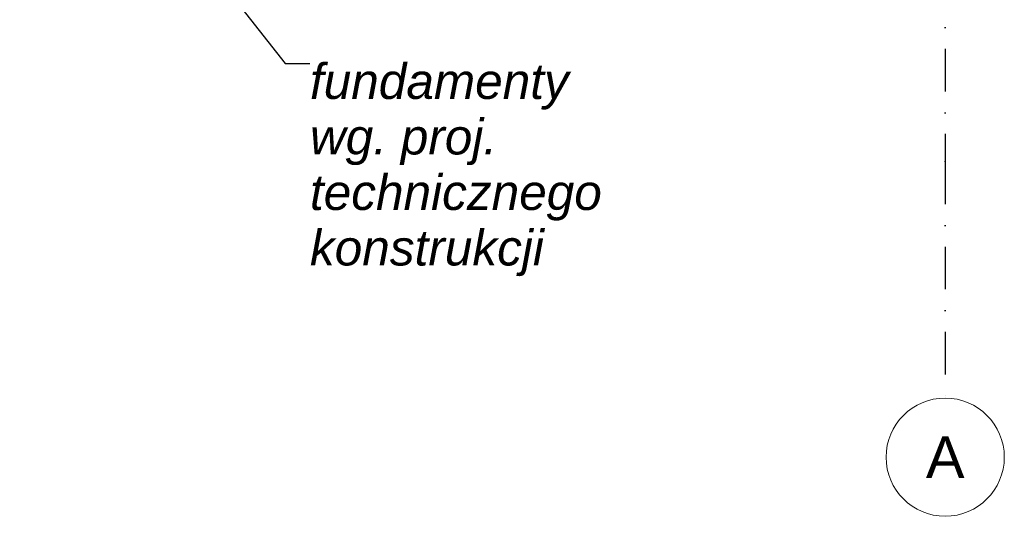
# Model space of a CAD drawing. Header units: millimetres. Extents: x -12989 to 381814, y -50461 to 30884.
# Tile 74 of 111: x 374370 to 378535, y -50461 to -48361. Entities that reach past the tile are written whole.
import ezdxf
from ezdxf.enums import TextEntityAlignment as Align

# ---------------------------------------------------------------- set-up
doc = ezdxf.new("R2010")
doc.units = ezdxf.units.MM
doc.header["$MEASUREMENT"] = 0
doc.linetypes.add('Kropki i Kreski', pattern=[360, 180, -90, 0, -90])
doc.linetypes.add('Wipeout_Contour', pattern=[1000, 0, -1000])
for name, color, linetype, lineweight in [('Nowe_A_OZN_ODNOSNIKI_Nr_pióra__6', 7, 'Continuous', 13), ('Nowe_A_OZN_ODNOSNIKI_Nr_pióra__85', 7, 'Continuous', 13), ('Nowe_A_WYM_Nr_pióra__1', 7, 'Continuous', 13), ('Nowe_A_WYM_Nr_pióra__45', 7, 'Continuous', 15), ('Nowe_A_WYM_Nr_pióra__85', 7, 'Continuous', 13), ('Nowe_Warstwa IFC.Import IFC_Nr_pióra__1', 7, 'Continuous', 13), ('Nowe_Warstwa IFC.Import IFC_Nr_pióra__25', 7, 'Continuous', 25), ('Nowe_Warstwa IFC.Import IFC_Nr_pióra__7', 7, 'Continuous', 13)]:
    doc.layers.add(name, color=color, linetype=linetype, lineweight=lineweight)
doc.layers.add('Nowe_A_WYM', color=7, linetype='Continuous')
doc.layers.add('Nowe_Warstwa IFC.Import IFC', color=7, linetype='Continuous')
doc.styles.add('STYL_AUTOMATYCZNY_1', font='arial.ttf')
doc.styles.add('STYL_AUTOMATYCZNY_4', font='arial.ttf')
doc.styles.add('STYL_AUTOMATYCZNY_7', font='arial.ttf')
doc.dimstyles.new('STYL_AUTOMATYCZNY__1', dxfattribs={"dimtxt": 139.999998, "dimasz": 57, "dimexe": 0.18, "dimexo": 0.0625, "dimgap": 0, "dimtad": 1, "dimtih": 1, "dimtoh": 1, "dimdec": 0, "dimlfac": 0.1, "dimzin": 0, "dimdsep": 46, "dimtxsty": 'STYL_AUTOMATYCZNY_4', "dimblk": 'ARROWHEAD_6', "dimblk1": 'ARROWHEAD_6', "dimblk2": 'ARROWHEAD_6', "dimcen": 0.09, "dimse1": 1, "dimse2": 1, "dimclrd": 7, "dimclre": 7, "dimclrt": 7, "dimadec": 0, "dimazin": 0, "dimtfac": 1, "dimtdec": 4, "dimtmove": 0, "dimatfit": 3, "dimfxl": 0, "dimtolj": 1, "dimtzin": 0, "dimarcsym": 0})
doc.dimstyles.new('STYL_AUTOMATYCZNY__3', dxfattribs={"dimtxt": 0.18, "dimasz": 91.2, "dimexe": 0.18, "dimexo": 0.0625, "dimgap": 0, "dimtad": 0, "dimtih": 1, "dimtoh": 1, "dimdec": 4, "dimzin": 0, "dimdsep": 46, "dimcen": 0.09, "dimadec": 0, "dimazin": 0, "dimtfac": 1, "dimtdec": 4, "dimtmove": 0, "dimatfit": 3, "dimldrblk": 'ARROWHEAD_5', "dimfxl": 0, "dimtolj": 1, "dimtzin": 0, "dimarcsym": 0})

# ---------------------------------------------------------------- blocks, each defined once
blk = doc.blocks.new('Standardowy znacznik osi[7]_1', base_point=(378285.4, -35960.6))
at = {"layer": 'Nowe_Warstwa IFC.Import IFC_Nr_pióra__25', "color": 7, "linetype": 'Kropki i Kreski', "lineweight": 25}
for p, q in [((378285.4, -36960.6), (378285.4, -48960.6)), ((378285.4, -48960.6), (378285.4, -49960.6))]:
    blk.add_line(p, q, dxfattribs=at)
blk.add_point((378285.4, -48960.6), dxfattribs=at)
blk.add_point((378285.4, -48960.6), dxfattribs=at)
at = {"layer": 'Nowe_Warstwa IFC.Import IFC_Nr_pióra__7', "color": 7, "linetype": 'Continuous', "lineweight": 13}
blk.add_circle((378285.4, -50210.6), 250, dxfattribs=at)
at = {"layer": 'Nowe_Warstwa IFC.Import IFC_Nr_pióra__1', "color": 7, "lineweight": 13, "style": 'STYL_AUTOMATYCZNY_1'}
for tag, p in [('AC_MarkerText_1_0', (378285.4, -35623.1)), ('AC_MarkerText_1_1', (378285.4, -50123.1))]:
    blk.add_attdef(tag, text='', height=175, rotation=360, dxfattribs=at).set_placement(p, align=Align.TOP_CENTER)
blk = doc.blocks.new('*D184', base_point=(363535.4, -45960.6))
at = {"layer": 'Nowe_A_WYM_Nr_pióra__45', "color": 7, "linetype": 'Continuous', "lineweight": 15}
for p, q in [((373565.4, -47923.2), (373505.4, -47983.2)), ((378255.4, -47983.2), (378315.4, -47923.2))]:
    blk.add_line(p, q, dxfattribs=at)
at = {"layer": 'Nowe_A_WYM_Nr_pióra__85', "color": 7, "linetype": 'Continuous', "lineweight": 13}
for p, q in [((373535.4, -48009.5), (373535.4, -47897)), ((378285.4, -48009.5), (378285.4, -47897)), ((373535.4, -47953.2), (378285.4, -47953.2)), ((378285.4, -47953.2), (378330.4, -47953.2))]:
    blk.add_line(p, q, dxfattribs=at)
at = {"layer": 'Nowe_A_WYM_Nr_pióra__1', "color": 7, "lineweight": 13, "insert": (375750.2, -47925.2), "char_height": 140, "attachment_point": 7, "style": 'STYL_AUTOMATYCZNY_4'}
blk.add_mtext('\\A1;{\\pql;\\fArial|b0|i0|c238|p0;\\W1.000000;475}', dxfattribs=at)
blk = doc.blocks.new('ARROWHEAD_6')
at = {"color": 0, "linetype": 'Continuous', "lineweight": 0}
for p, q in [((0, 0), (-1, 0)), ((-0.5, -0.5), (0.5, 0.5))]:
    blk.add_line(p, q, dxfattribs=at)
blk = doc.blocks.new('ARROWHEAD_5')
at = {"linetype": 'Continuous', "lineweight": 0}
blk.add_hatch(color=0, dxfattribs=at).paths.add_polyline_path([(-1, 0.2679), (0, 0), (-1, -0.2679)])
at = {"color": 0, "linetype": 'Continuous', "lineweight": 0}
blk.add_line((0, 0), (-1, 0), dxfattribs=at)

msp = doc.modelspace()

# ---------------------------------------------------------------- block references
at = {"layer": 'Nowe_Warstwa IFC.Import IFC', "color": 7, "linetype": 'Continuous', "lineweight": 13}
ref = msp.add_blockref('Standardowy znacznik osi[7]_1', (378285.4, -35960.6), dxfattribs=at)
ref.add_attrib('AC_MarkerText_1_1', 'A', dxfattribs={"layer": 'Nowe_Warstwa IFC.Import IFC_Nr_pióra__1', "color": 7, "lineweight": 13, "height": 175, "rotation": 360, "style": 'STYL_AUTOMATYCZNY_1'}).set_placement((378285.4, -50123.1), align=Align.TOP_CENTER)

# ---------------------------------------------------------------- dimensions: what is measured, and where the dimension line sits
at = {"layer": 'Nowe_A_WYM', "color": 7, "linetype": 'Continuous', "lineweight": 13}
dim = msp.add_linear_dim(base=(378285.4, -47953.2), p1=(373535.4, -50210.6), p2=(378285.4, -48688.5), dimstyle='STYL_AUTOMATYCZNY__1', dxfattribs=at)
dim.commit()
dim.dimension.update_dxf_attribs({"geometry": '*D184', "text_midpoint": (375910, -47855.2), "dimtype": 160})

# ---------------------------------------------------------------- next in the draw order: wipeouts: each hides what was drawn before it
at = {"color": 7, "linetype": 'Wipeout_Contour', "lineweight": 13, "ltscale": 1896556.546215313}
msp.add_wipeout([(375562.1, -49218.5), (377049.2, -49218.5), (377049.2, -48203.7), (375562.1, -48203.7)], dxfattribs=at).dxf.layer = 'Nowe_A_OZN_ODNOSNIKI_Nr_pióra__6'

# ---------------------------------------------------------------- next in the draw order: texts
at = {"layer": 'Nowe_A_OZN_ODNOSNIKI_Nr_pióra__6', "color": 7, "linetype": 'Continuous', "lineweight": 13, "insert": (375598.1, -48545.7), "char_height": 150, "width": 1415.06, "attachment_point": 1, "line_spacing_factor": 0.938839, "style": 'STYL_AUTOMATYCZNY_7'}
msp.add_mtext('\\A1;{\\pql;\\fArial|b0|i1|c238|p0;\\W1.000000;fundamenty\\P\\pql;\\fArial|b0|i1|c238|p0;\\W1.000000;wg. proj. technicznego konstrukcji}', dxfattribs=at)

# ---------------------------------------------------------------- next in the draw order: leaders
at = {"layer": 'Nowe_A_OZN_ODNOSNIKI_Nr_pióra__85', "color": 7, "linetype": 'Continuous', "lineweight": 13, "annotation_type": 0, "has_hookline": 1, "hookline_direction": 0, "text_width": 1218.3}
msp.add_leader([(374292.9, -47026.2), (375493.8, -48545.7), (375598.1, -48545.7)], dimstyle='STYL_AUTOMATYCZNY__3', dxfattribs=at)

doc.saveas('drawing.dxf')
